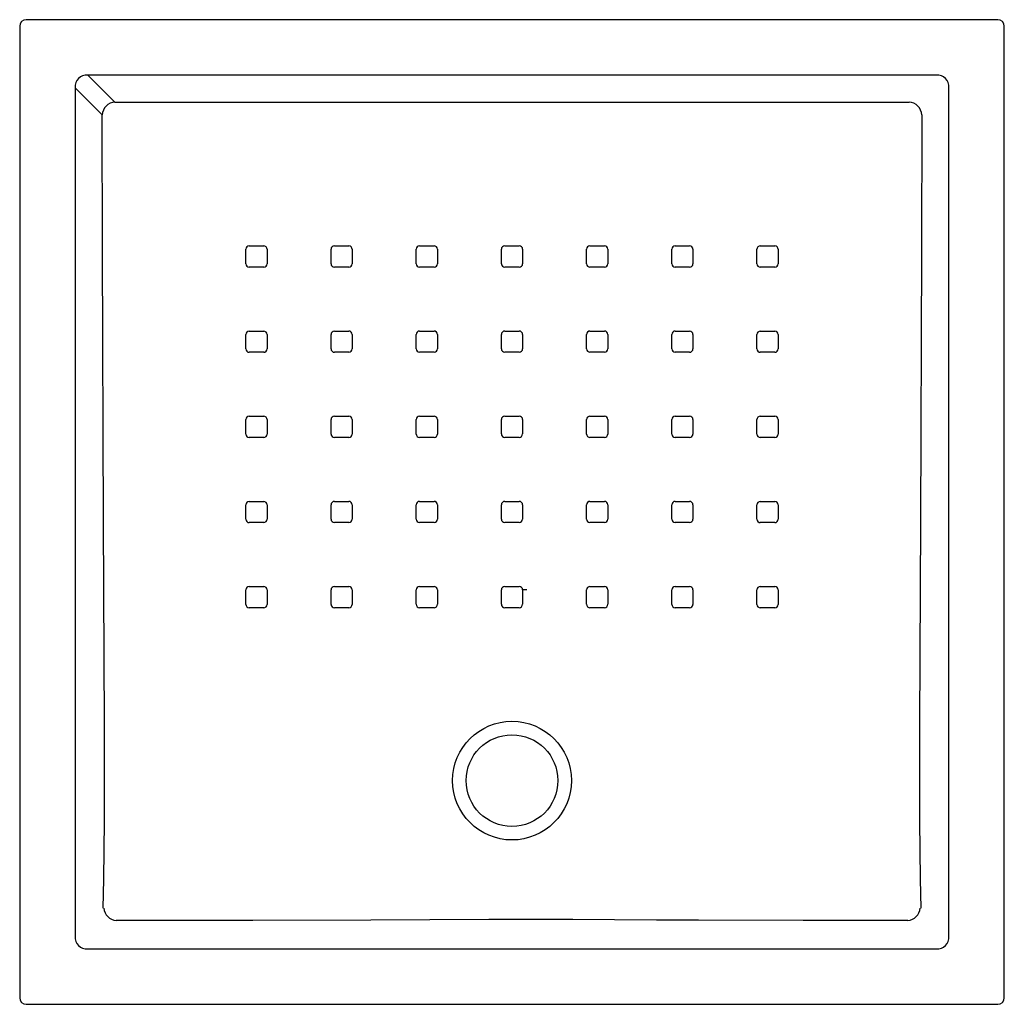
# Model space of a CAD drawing. Header units: millimetres. Extents: x 4686.665 to 4687.416, y 2872.403 to 2873.154.
import ezdxf

# ---------------------------------------------------------------- set-up
doc = ezdxf.new("R2010")
doc.units = ezdxf.units.MM
doc.layers.add('SANINDUSA', color=3, linetype='Continuous')

msp = doc.modelspace()

# ---------------------------------------------------------------- linework, layer by layer
at = {"layer": 'SANINDUSA'}
for p, q in [((4687.41115, 2873.15393), (4686.66975, 2873.15393)), ((4686.66475, 2873.14893), (4686.66475, 2872.40753)), ((4687.41615, 2872.40753), (4687.41615, 2873.14893)), ((4687.36415, 2873.11171), (4686.71675, 2873.11171)), ((4686.71675, 2873.11171), (4686.73739, 2873.09107)), ((4686.70697, 2873.10193), (4686.70697, 2872.45453)), ((4686.72761, 2873.08129), (4686.70697, 2873.10193)), ((4687.37394, 2872.45453), (4687.37394, 2873.10193)), ((4686.83995, 2872.98128), (4686.85095, 2872.98128)), ((4687.22995, 2872.98128), (4687.24095, 2872.98128)), ((4687.11355, 2872.84874), (4687.11355, 2872.83774)), ((4687.16497, 2872.78633), (4687.17596, 2872.78633)), ((4686.85353, 2872.78372), (4686.85353, 2872.77272)), ((4686.96735, 2872.77276), (4686.96735, 2872.78376)), ((4686.83994, 2872.72133), (4686.85094, 2872.72133)), ((4687.17856, 2872.71875), (4687.17856, 2872.70775)), ((4687.22737, 2872.70774), (4687.22737, 2872.71874)), ((4686.71675, 2872.44474), (4687.36415, 2872.44474)), ((4686.66975, 2872.40253), (4687.41115, 2872.40253))]:
    msp.add_line(p, q, dxfattribs=at)
at = {"layer": 'SANINDUSA', "flags": 128}
for points in [[(4686.73743, 2873.09103), (4686.84084, 2873.09102), (4687.04746, 2873.09101), (4687.25408, 2873.09102), (4687.34347, 2873.09103)], [(4686.72836, 2872.47592), (4686.72889, 2872.49795), (4686.72925, 2872.52006), (4686.72947, 2872.54222), (4686.72953, 2872.56439), (4686.72943, 2872.61605), (4686.72922, 2872.66769), (4686.72897, 2872.71934), (4686.72875, 2872.77098), (4686.72799, 2872.97758), (4686.72761, 2873.08129)], [(4687.35329, 2873.08129), (4687.35291, 2872.97758), (4687.35215, 2872.77098), (4687.35193, 2872.71934), (4687.35168, 2872.66769), (4687.35147, 2872.61605), (4687.35137, 2872.56439), (4687.35144, 2872.54222), (4687.35165, 2872.52006), (4687.35201, 2872.49795), (4687.35254, 2872.47592)], [(4686.90495, 2872.98129), (4686.91295, 2872.98129), (4686.91595, 2872.98129)], [(4686.96995, 2872.9813), (4686.97795, 2872.9813), (4686.98095, 2872.9813)], [(4687.03495, 2872.9813), (4687.04295, 2872.9813), (4687.04595, 2872.9813)], [(4687.09995, 2872.9813), (4687.10795, 2872.9813), (4687.11095, 2872.9813)], [(4687.16495, 2872.98129), (4687.17295, 2872.98129), (4687.17596, 2872.98129)], [(4686.83736, 2872.96769), (4686.83736, 2872.97569), (4686.83736, 2872.97869)], [(4686.85354, 2872.97869), (4686.85354, 2872.9707), (4686.85354, 2872.9677)], [(4686.90235, 2872.9677), (4686.90236, 2872.9757), (4686.90236, 2872.9787)], [(4686.91854, 2872.9787), (4686.91854, 2872.9707), (4686.91854, 2872.96771)], [(4686.96736, 2872.96771), (4686.96736, 2872.97571), (4686.96736, 2872.97871)], [(4686.98354, 2872.97871), (4686.98354, 2872.97071), (4686.98354, 2872.96771)], [(4687.03236, 2872.96772), (4687.03236, 2872.97571), (4687.03236, 2872.97871)], [(4687.04854, 2872.97871), (4687.04854, 2872.97072), (4687.04854, 2872.96772)], [(4687.09736, 2872.96771), (4687.09736, 2872.97571), (4687.09736, 2872.97871)], [(4687.11354, 2872.97871), (4687.11354, 2872.97071), (4687.11354, 2872.96771)], [(4687.16237, 2872.9677), (4687.16237, 2872.9757), (4687.16236, 2872.9787)], [(4687.17855, 2872.9787), (4687.17855, 2872.9707), (4687.17855, 2872.9677)], [(4687.22736, 2872.9677), (4687.22736, 2872.97569), (4687.22736, 2872.97869)], [(4687.24354, 2872.97869), (4687.24355, 2872.97069), (4687.24355, 2872.96769)], [(4686.85095, 2872.96511), (4686.84295, 2872.9651), (4686.83995, 2872.9651)], [(4686.91594, 2872.96511), (4686.90794, 2872.96511), (4686.90494, 2872.96511)], [(4686.98095, 2872.96512), (4686.97295, 2872.96512), (4686.96995, 2872.96512)], [(4687.04595, 2872.96513), (4687.03795, 2872.96513), (4687.03495, 2872.96513)], [(4687.11095, 2872.96512), (4687.10295, 2872.96512), (4687.09995, 2872.96512)], [(4687.17596, 2872.96511), (4687.16796, 2872.96511), (4687.16496, 2872.96511)], [(4687.24096, 2872.9651), (4687.23296, 2872.9651), (4687.22996, 2872.9651)], [(4686.83735, 2872.9027), (4686.83735, 2872.9107), (4686.83735, 2872.9137)], [(4686.83994, 2872.91629), (4686.84794, 2872.91629), (4686.85094, 2872.91629)], [(4686.85353, 2872.9137), (4686.85353, 2872.9057), (4686.85353, 2872.90271)], [(4686.90235, 2872.90271), (4686.90235, 2872.91071), (4686.90235, 2872.91371)], [(4686.90494, 2872.9163), (4686.91294, 2872.9163), (4686.91594, 2872.91631)], [(4686.91853, 2872.91372), (4686.91853, 2872.90572), (4686.91853, 2872.90272)], [(4686.96735, 2872.90273), (4686.96735, 2872.91073), (4686.96735, 2872.91373)], [(4686.96994, 2872.91632), (4686.97794, 2872.91632), (4686.98095, 2872.91632)], [(4686.98354, 2872.91373), (4686.98354, 2872.90573), (4686.98354, 2872.90273)], [(4687.03236, 2872.90274), (4687.03236, 2872.91073), (4687.03236, 2872.91373)], [(4687.03495, 2872.91632), (4687.04295, 2872.91632), (4687.04595, 2872.91632)], [(4687.04854, 2872.91373), (4687.04854, 2872.90573), (4687.04854, 2872.90274)], [(4687.09737, 2872.90273), (4687.09737, 2872.91073), (4687.09737, 2872.91373)], [(4687.09996, 2872.91632), (4687.10796, 2872.91632), (4687.11096, 2872.91632)], [(4687.11355, 2872.91373), (4687.11355, 2872.90573), (4687.11355, 2872.90273)], [(4687.16237, 2872.90272), (4687.16237, 2872.91072), (4687.16237, 2872.91372)], [(4687.16496, 2872.91631), (4687.17296, 2872.9163), (4687.17596, 2872.9163)], [(4687.17855, 2872.91371), (4687.17855, 2872.90571), (4687.17855, 2872.90271)], [(4687.22737, 2872.9027), (4687.22737, 2872.9107), (4687.22737, 2872.9137)], [(4687.22996, 2872.91629), (4687.23796, 2872.91629), (4687.24096, 2872.91629)], [(4687.24355, 2872.9137), (4687.24355, 2872.9057), (4687.24355, 2872.9027)], [(4686.85094, 2872.90011), (4686.84294, 2872.90011), (4686.83994, 2872.90011)], [(4686.91594, 2872.90013), (4686.90794, 2872.90013), (4686.90494, 2872.90013)], [(4686.98094, 2872.90014), (4686.97294, 2872.90014), (4686.96994, 2872.90014)], [(4687.04595, 2872.90015), (4687.03795, 2872.90015), (4687.03495, 2872.90015)], [(4687.11096, 2872.90014), (4687.10296, 2872.90014), (4687.09996, 2872.90014)], [(4687.17596, 2872.90012), (4687.16796, 2872.90013), (4687.16496, 2872.90013)], [(4687.24096, 2872.90011), (4687.23296, 2872.90011), (4687.22996, 2872.90011)], [(4686.83735, 2872.83771), (4686.83735, 2872.84571), (4686.83735, 2872.84871)], [(4686.83994, 2872.8513), (4686.84794, 2872.8513), (4686.85094, 2872.8513)], [(4686.85353, 2872.84871), (4686.85353, 2872.84071), (4686.85353, 2872.83771)], [(4686.90235, 2872.83773), (4686.90235, 2872.84572), (4686.90235, 2872.84872)], [(4686.90494, 2872.85131), (4686.91294, 2872.85132), (4686.91594, 2872.85132)], [(4686.91853, 2872.84873), (4686.91853, 2872.84073), (4686.91853, 2872.83773)], [(4686.96735, 2872.83774), (4686.96735, 2872.84574), (4686.96735, 2872.84874)], [(4686.96994, 2872.85133), (4686.97794, 2872.85133), (4686.98094, 2872.85133)], [(4686.98353, 2872.84875), (4686.98353, 2872.84075), (4686.98353, 2872.83775)], [(4687.03236, 2872.83776), (4687.03236, 2872.84575), (4687.03236, 2872.84875)], [(4687.03495, 2872.85134), (4687.04295, 2872.85134), (4687.04595, 2872.85134)], [(4687.04854, 2872.84875), (4687.04854, 2872.84075), (4687.04854, 2872.83776)], [(4687.09737, 2872.83775), (4687.09737, 2872.84575), (4687.09737, 2872.84875)], [(4687.09996, 2872.85133), (4687.10796, 2872.85133), (4687.11096, 2872.85133)], [(4687.16237, 2872.83773), (4687.16237, 2872.84573), (4687.16237, 2872.84873)], [(4687.16496, 2872.85132), (4687.17296, 2872.85131), (4687.17596, 2872.85131)], [(4687.17855, 2872.84872), (4687.17855, 2872.84072), (4687.17855, 2872.83773)], [(4687.22737, 2872.83771), (4687.22737, 2872.84571), (4687.22737, 2872.84871)], [(4687.22996, 2872.8513), (4687.23796, 2872.8513), (4687.24096, 2872.8513)], [(4687.24355, 2872.84871), (4687.24355, 2872.84071), (4687.24355, 2872.83771)], [(4686.85094, 2872.83512), (4686.84294, 2872.83512), (4686.83994, 2872.83512)], [(4686.91594, 2872.83514), (4686.90794, 2872.83514), (4686.90494, 2872.83514)], [(4686.98094, 2872.83516), (4686.97294, 2872.83516), (4686.96994, 2872.83516)], [(4687.04595, 2872.83517), (4687.03795, 2872.83517), (4687.03495, 2872.83517)], [(4687.11096, 2872.83516), (4687.10296, 2872.83516), (4687.09996, 2872.83516)], [(4687.17596, 2872.83514), (4687.16796, 2872.83514), (4687.16496, 2872.83514)], [(4687.24096, 2872.83512), (4687.23296, 2872.83512), (4687.22996, 2872.83512)], [(4686.83994, 2872.78631), (4686.84794, 2872.78631), (4686.85094, 2872.78631)], [(4686.90494, 2872.78633), (4686.91294, 2872.78633), (4686.91594, 2872.78633)], [(4686.96994, 2872.78635), (4686.97794, 2872.78635), (4686.98094, 2872.78635)], [(4687.03495, 2872.78636), (4687.04295, 2872.78636), (4687.04595, 2872.78636)], [(4687.09996, 2872.78635), (4687.10796, 2872.78635), (4687.11096, 2872.78635)], [(4687.22996, 2872.78631), (4687.23796, 2872.78631), (4687.24096, 2872.78631)], [(4686.83735, 2872.77272), (4686.83735, 2872.78072), (4686.83735, 2872.78372)], [(4686.90235, 2872.77274), (4686.90235, 2872.78074), (4686.90235, 2872.78374)], [(4686.91853, 2872.78374), (4686.91853, 2872.77574), (4686.91853, 2872.77274)], [(4686.98353, 2872.78376), (4686.98353, 2872.77577), (4686.98353, 2872.77277)], [(4687.03236, 2872.77277), (4687.03236, 2872.78077), (4687.03236, 2872.78377)], [(4687.04854, 2872.78377), (4687.04854, 2872.77577), (4687.04854, 2872.77277)], [(4687.09737, 2872.77277), (4687.09737, 2872.78076), (4687.09737, 2872.78376)], [(4687.11355, 2872.78376), (4687.11356, 2872.77576), (4687.11356, 2872.77276)], [(4687.16238, 2872.77274), (4687.16238, 2872.78074), (4687.16238, 2872.78374)], [(4687.17856, 2872.78373), (4687.17856, 2872.77574), (4687.17856, 2872.77274)], [(4687.22737, 2872.77272), (4687.22737, 2872.78072), (4687.22737, 2872.78372)], [(4687.24355, 2872.78372), (4687.24355, 2872.77572), (4687.24355, 2872.77272)], [(4686.85094, 2872.77013), (4686.84294, 2872.77013), (4686.83994, 2872.77013)], [(4686.91593, 2872.77015), (4686.90794, 2872.77015), (4686.90494, 2872.77015)], [(4686.98094, 2872.77018), (4686.97294, 2872.77017), (4686.96994, 2872.77017)], [(4687.04595, 2872.77019), (4687.03795, 2872.77019), (4687.03495, 2872.77019)], [(4687.11097, 2872.77017), (4687.10297, 2872.77017), (4687.09996, 2872.77017)], [(4687.17597, 2872.77015), (4687.16797, 2872.77015), (4687.16497, 2872.77015)], [(4687.24096, 2872.77013), (4687.23296, 2872.77013), (4687.22996, 2872.77013)], [(4686.83735, 2872.70774), (4686.83735, 2872.71574), (4686.83735, 2872.71874)], [(4686.85353, 2872.71874), (4686.85353, 2872.71074), (4686.85353, 2872.70774)], [(4686.90234, 2872.70775), (4686.90234, 2872.71575), (4686.90234, 2872.71875)], [(4686.90493, 2872.72134), (4686.91293, 2872.72134), (4686.91593, 2872.72135)], [(4686.91852, 2872.71876), (4686.91852, 2872.71076), (4686.91852, 2872.70776)], [(4686.96734, 2872.70778), (4686.96734, 2872.71578), (4686.96734, 2872.71877)], [(4686.96993, 2872.72137), (4686.97793, 2872.72137), (4686.98094, 2872.72137)], [(4686.98353, 2872.71878), (4686.98353, 2872.71078), (4686.98353, 2872.70778)], [(4687.03236, 2872.70779), (4687.03236, 2872.71579), (4687.03236, 2872.71879)], [(4687.03495, 2872.72138), (4687.04295, 2872.72138), (4687.04595, 2872.72138)], [(4687.04854, 2872.71879), (4687.04854, 2872.71079), (4687.04854, 2872.70779)], [(4687.09738, 2872.70778), (4687.09738, 2872.71578), (4687.09738, 2872.71878)], [(4687.09997, 2872.72137), (4687.10797, 2872.72137), (4687.11097, 2872.72136)], [(4687.11356, 2872.71877), (4687.11356, 2872.71078), (4687.11356, 2872.70778)], [(4687.16238, 2872.70776), (4687.16238, 2872.71576), (4687.16238, 2872.71876)], [(4687.16497, 2872.72135), (4687.17297, 2872.72134), (4687.17597, 2872.72134)], [(4687.22996, 2872.72133), (4687.23796, 2872.72133), (4687.24096, 2872.72133)], [(4687.24355, 2872.71874), (4687.24355, 2872.71074), (4687.24355, 2872.70774)], [(4686.85094, 2872.70515), (4686.84294, 2872.70515), (4686.83994, 2872.70515)], [(4686.91593, 2872.70517), (4686.90793, 2872.70517), (4686.90493, 2872.70517)], [(4686.98093, 2872.70519), (4686.97294, 2872.70519), (4686.96993, 2872.70519)], [(4687.04595, 2872.7052), (4687.03795, 2872.7052), (4687.03495, 2872.7052)], [(4687.11097, 2872.70519), (4687.10297, 2872.70519), (4687.09997, 2872.70519)], [(4687.17597, 2872.70517), (4687.16797, 2872.70517), (4687.16497, 2872.70517)], [(4687.24096, 2872.70515), (4687.23296, 2872.70515), (4687.22996, 2872.70515)], [(4687.34243, 2872.46639), (4687.26254, 2872.46649), (4687.18265, 2872.46663), (4687.1507, 2872.46676), (4687.11874, 2872.46695), (4687.08678, 2872.46713), (4687.05483, 2872.46723), (4687.02288, 2872.46718), (4686.97784, 2872.46693), (4686.9328, 2872.46673), (4686.84269, 2872.46652), (4686.73847, 2872.46639)]]:
    msp.add_lwpolyline(points, dxfattribs=at)
at = {"layer": 'SANINDUSA'}
for radius in [0.0453, 0.035]:
    msp.add_circle((4687.04045, 2872.57323), radius, dxfattribs=at)
for centre, radius, start, end in [((4686.73802, 2873.0807), 0.01035, 93.26299, 176.93621), ((4687.34288, 2873.0807), 0.01035, 3.06392, 86.7366), ((4686.83995, 2872.97869), 0.00259, 90.00223, 180), ((4686.85095, 2872.97869), 0.00259, 0, 90.01047), ((4686.90495, 2872.9787), 0.00259, 90.00061, 180), ((4686.91595, 2872.9787), 0.00259, 0, 90.01334), ((4686.96995, 2872.97871), 0.00259, 89.99862, 179.98852), ((4686.98095, 2872.97871), 0.00259, 0, 90.01406), ((4687.03495, 2872.97871), 0.00259, 89.99342, 179.98681), ((4687.04595, 2872.97871), 0.00259, 0, 90.01296), ((4687.09995, 2872.97871), 0.00259, 89.99103, 179.98754), ((4687.11095, 2872.97871), 0.00259, 0, 90.00628), ((4687.16495, 2872.9787), 0.00259, 89.9911, 179.99076), ((4687.17596, 2872.9787), 0.00259, 0, 90.00285), ((4687.22995, 2872.97869), 0.00259, 89.99211, 180), ((4687.24095, 2872.97869), 0.00259, 0, 90.00067), ((4686.83995, 2872.96769), 0.00259, 180, 270.01052), ((4686.85095, 2872.9677), 0.00259, 270.00385, 0), ((4686.90494, 2872.9677), 0.00259, 180, 270.01393), ((4686.91594, 2872.96771), 0.00259, 270.00176, 359.99131), ((4686.96995, 2872.96771), 0.00259, 180, 270.01653), ((4686.98095, 2872.96771), 0.00259, 269.9977, 359.9878), ((4687.03495, 2872.96772), 0.00259, 180, 270.01425), ((4687.04595, 2872.96772), 0.00259, 269.9926, 359.98565), ((4687.09995, 2872.96771), 0.00259, 180, 270.00841), ((4687.11096, 2872.96771), 0.00259, 269.9892, 359.98904), ((4687.16496, 2872.96771), 0.00259, 180, 270.0013), ((4687.17596, 2872.9677), 0.00259, 269.98936, 0), ((4687.22996, 2872.9677), 0.00259, 180, 269.99765), ((4687.24096, 2872.96769), 0.00259, 269.99342, 0), ((4686.83994, 2872.9137), 0.00259, 90.00528, 180), ((4686.85094, 2872.9137), 0.00259, 0, 90.01282), ((4686.90494, 2872.91371), 0.00259, 90.00551, 180), ((4686.91594, 2872.91372), 0.00259, 0, 90.0172), ((4686.96994, 2872.91372), 0.00259, 90.00042, 179.9887), ((4686.98095, 2872.91373), 0.00259, 0, 90.01804), ((4687.03495, 2872.91373), 0.00259, 89.99366, 179.98525), ((4687.04595, 2872.91373), 0.00259, 0, 90.01365), ((4687.09996, 2872.91373), 0.00259, 89.98696, 179.98831), ((4687.11096, 2872.91372), 0.00259, 0, 90.00419), ((4687.16496, 2872.91372), 0.00259, 89.98706, 180), ((4687.17596, 2872.91371), 0.00259, 0, 89.9973), ((4687.22996, 2872.9137), 0.00259, 89.99121, 180), ((4687.24096, 2872.9137), 0.00259, 0, 89.99526), ((4686.83994, 2872.9027), 0.00259, 180, 270.01108), ((4686.85094, 2872.90271), 0.00259, 270.0073, 0), ((4686.90494, 2872.90271), 0.00259, 180, 270.01757), ((4686.91594, 2872.90272), 0.00259, 270.00702, 359.99101), ((4686.96994, 2872.90273), 0.00259, 180, 270.0193), ((4686.98094, 2872.90273), 0.00259, 269.99958, 359.98691), ((4687.03495, 2872.90274), 0.00259, 180, 270.01585), ((4687.04595, 2872.90274), 0.00259, 269.99117, 359.98476), ((4687.09996, 2872.90273), 0.00259, 180, 270.00652), ((4687.11096, 2872.90273), 0.00259, 269.98458, 359.9897), ((4687.16496, 2872.90272), 0.00259, 180, 269.99723), ((4687.17596, 2872.90271), 0.00259, 269.98492, 0), ((4687.22996, 2872.9027), 0.00259, 180, 269.99249), ((4687.24096, 2872.9027), 0.00259, 269.98989, 0), ((4686.83994, 2872.84871), 0.00259, 90.0082, 180), ((4686.85094, 2872.84871), 0.00259, 0, 90.01453), ((4686.90494, 2872.84872), 0.00259, 90.0108, 180), ((4686.91594, 2872.84873), 0.00259, 0, 90.01968), ((4686.96994, 2872.84874), 0.00259, 90.00444, 179.98831), ((4686.98094, 2872.84875), 0.00259, 0, 90.02265), ((4687.03495, 2872.84875), 0.00259, 89.99192, 179.98369), ((4687.04595, 2872.84875), 0.00259, 0.00844, 90.01463), ((4687.09996, 2872.84874), 0.00259, 89.98382, 179.98717), ((4687.11096, 2872.84874), 0.00259, 0, 89.99989), ((4687.16496, 2872.84873), 0.00259, 89.98291, 180), ((4687.17596, 2872.84872), 0.00259, 0, 89.99293), ((4687.22996, 2872.84871), 0.00259, 89.9864, 180), ((4687.24096, 2872.84871), 0.00259, 0, 89.99209), ((4686.83994, 2872.83771), 0.00259, 180, 270.01279), ((4686.85094, 2872.83771), 0.00259, 270.00967, 0), ((4686.90494, 2872.83773), 0.00259, 180, 270.01954), ((4686.91594, 2872.83773), 0.00259, 270.01129, 0), ((4686.96994, 2872.83774), 0.00259, 180, 270.02438), ((4686.98094, 2872.83775), 0.00259, 270.00367, 359.98512), ((4687.03495, 2872.83776), 0.00259, 180.0092, 270.01915), ((4687.04595, 2872.83776), 0.00259, 269.98936, 359.98164), ((4687.09996, 2872.83775), 0.00259, 180, 270.00335), ((4687.11096, 2872.83774), 0.00259, 269.98044, 359.98989), ((4687.16496, 2872.83773), 0.00259, 180, 269.99092), ((4687.17596, 2872.83773), 0.00259, 269.98275, 0), ((4687.22996, 2872.83771), 0.00259, 180, 269.99188), ((4687.24096, 2872.83771), 0.00259, 269.98788, 0), ((4686.83994, 2872.78372), 0.00259, 90.00865, 180), ((4686.85094, 2872.78372), 0.00259, 0, 90.0173), ((4686.90494, 2872.78374), 0.00259, 90.01439, 180), ((4686.91594, 2872.78374), 0.00259, 0, 90.02579), ((4686.96994, 2872.78376), 0.00259, 90.00998, 179.98673), ((4686.98094, 2872.78376), 0.00259, 0, 90.02823), ((4687.03495, 2872.78377), 0.00259, 89.99148, 179.9815), ((4687.04595, 2872.78377), 0.00259, 0.01027, 90.0161), ((4687.09996, 2872.78376), 0.00259, 89.97688, 179.98817), ((4687.11096, 2872.78376), 0.00259, 0, 89.9953), ((4687.16496, 2872.78374), 0.00259, 89.9781, 180), ((4687.17596, 2872.78373), 0.00259, 0, 89.98752), ((4687.22996, 2872.78372), 0.00259, 89.98455, 180), ((4687.24096, 2872.78372), 0.00259, 0, 89.99241), ((4686.83994, 2872.77272), 0.00259, 180, 270.01644), ((4686.85094, 2872.77273), 0.00259, 270.01148, 0), ((4686.90493, 2872.77274), 0.00259, 180, 270.02408), ((4686.91593, 2872.77274), 0.00259, 270.01543, 0), ((4686.96993, 2872.77276), 0.00259, 180, 270.02873), ((4686.98094, 2872.77277), 0.00259, 270.00882, 359.98261), ((4687.03495, 2872.77278), 0.00259, 180.01116, 270.02247), ((4687.04595, 2872.77278), 0.00259, 269.98596, 359.98042), ((4687.09996, 2872.77277), 0.00259, 180.00916, 269.99809), ((4687.11097, 2872.77276), 0.00259, 269.97563, 359.99008), ((4687.16497, 2872.77274), 0.00259, 180, 269.98623), ((4687.17597, 2872.77274), 0.00259, 269.97958, 0), ((4687.22996, 2872.77272), 0.00259, 180, 269.99128), ((4687.24096, 2872.77272), 0.00259, 269.98603, 0), ((4686.83994, 2872.71873), 0.00259, 90.00953, 179.9885), ((4686.85094, 2872.71874), 0.00259, 0, 90.02376), ((4686.90493, 2872.71875), 0.00259, 90.01718, 179.98908), ((4686.91593, 2872.71876), 0.00259, 0, 90.02972), ((4686.96993, 2872.71877), 0.00259, 90.01559, 179.98375), ((4686.98094, 2872.71878), 0.00259, 0, 90.03511), ((4687.03495, 2872.71879), 0.00259, 89.9913, 179.97772), ((4687.04595, 2872.71879), 0.00259, 0.01127, 90.01905), ((4687.05153, 2872.61262), 0.10621, 89.83864, 91.61357), ((4687.09996, 2872.71878), 0.00259, 89.97266, 179.98712), ((4687.11097, 2872.71877), 0.00259, 0.00924, 89.99142), ((4687.16497, 2872.71876), 0.00259, 89.97306, 180), ((4687.17597, 2872.71875), 0.00259, 0, 89.98645), ((4687.22996, 2872.71874), 0.00259, 89.98323, 180), ((4687.24096, 2872.71873), 0.00259, 0, 89.99537), ((4686.83994, 2872.70774), 0.00259, 180, 270.02372), ((4686.85094, 2872.70774), 0.00259, 270.00864, 359.98872), ((4686.90493, 2872.70775), 0.00259, 180, 270.0283), ((4686.91593, 2872.70776), 0.00259, 270.01899, 359.98892), ((4686.96993, 2872.70778), 0.00259, 180, 270.03414), ((4686.98093, 2872.70778), 0.00259, 270.01322, 359.98019), ((4687.03495, 2872.70779), 0.00259, 180.01155, 270.02734), ((4687.04595, 2872.7078), 0.00259, 269.98512, 359.97532), ((4687.09997, 2872.70778), 0.00259, 180.01013, 269.9958), ((4687.11097, 2872.70778), 0.00259, 269.96993, 359.99116), ((4687.16497, 2872.70776), 0.00259, 180, 269.98471), ((4687.17597, 2872.70775), 0.00259, 269.97415, 0), ((4687.22996, 2872.70774), 0.00259, 180.00832, 269.99498), ((4687.24096, 2872.70774), 0.00259, 269.98191, 359.99039), ((4686.73944, 2872.47682), 0.01047, 184.38269, 264.68273), ((4687.34146, 2872.47682), 0.01047, 275.31628, 355.61826)]:
    msp.add_arc(centre, radius, start, end, dxfattribs=at)
for centre, major_axis, ratio, start_param, end_param in [((4686.66975, 2873.14893), (0.00354, -0.00354), 0.999695, 2.356347, 3.926839), ((4687.41115, 2873.14893), (0.00354, 0.00354), 0.999695, 5.497939, 7.068431), ((4686.71759, 2873.10109), (0.00793, -0.00793), 0.891198, 2.377815, 3.90537), ((4687.36331, 2873.10109), (0.00793, 0.00793), 0.891198, 5.519408, 7.046963), ((4686.71759, 2872.45537), (0.00793, 0.00793), 0.891198, 2.377815, 3.90537), ((4687.36331, 2872.45537), (-0.00793, 0.00793), 0.891198, 2.377815, 3.90537), ((4686.66975, 2872.40753), (0.00354, 0.00354), 0.999695, 2.356347, 3.926839), ((4687.41115, 2872.40753), (0.00354, -0.00354), 0.999695, 5.497939, 7.068431)]:
    msp.add_ellipse(centre, major_axis=major_axis, ratio=ratio, start_param=start_param, end_param=end_param, dxfattribs=at)

doc.saveas('drawing.dxf')
